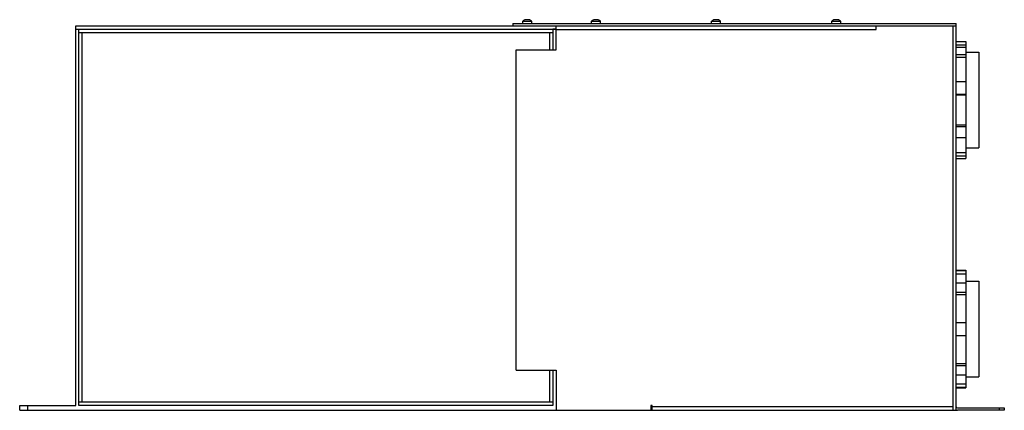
# Model space of a CAD drawing. Header units: millimetres. Extents: x 85 to 700, y 416 to 660.
import ezdxf

# ---------------------------------------------------------------- set-up
doc = ezdxf.new("R2010")
doc.units = ezdxf.units.MM
doc.header["$LTSCALE"] = 70.587548
doc.layers.get('0').update_dxf_attribs({"linetype": 'CONTINUOUS'})

msp = doc.modelspace()

# ---------------------------------------------------------------- linework, layer by layer
at = {"color": 7, "linetype": 'Continuous'}
for p, q in [((399.48, 657.69), (399.48, 659.23)), ((399.48, 659.23), (405.08, 659.23)), ((400.89, 659.89), (400.89, 659.89)), ((401.98, 659.89), (401.98, 660.04)), ((402.58, 660.04), (402.58, 659.89)), ((403.66, 659.89), (403.66, 659.89)), ((405.08, 657.69), (405.08, 659.23)), ((442.48, 657.69), (442.48, 659.23)), ((442.48, 659.23), (448.08, 659.23)), ((443.89, 659.89), (443.89, 659.89)), ((444.98, 659.89), (444.98, 660.04)), ((445.58, 660.04), (445.58, 659.89)), ((446.66, 659.89), (446.66, 659.89)), ((448.08, 657.69), (448.08, 659.23)), ((517.48, 657.69), (517.48, 659.23)), ((517.48, 659.23), (523.08, 659.23)), ((518.89, 659.89), (518.89, 659.89)), ((519.98, 659.89), (519.98, 660.04)), ((520.58, 660.04), (520.58, 659.89)), ((521.66, 659.89), (521.66, 659.89)), ((523.08, 657.69), (523.08, 659.23)), ((592.48, 659.23), (598.08, 659.23)), ((592.48, 657.69), (592.48, 659.23)), ((593.89, 659.89), (593.89, 659.89)), ((594.98, 659.89), (594.98, 660.04)), ((595.58, 660.04), (595.58, 659.89)), ((596.66, 659.89), (596.66, 659.89)), ((598.08, 657.69), (598.08, 659.23)), ((120.28, 419.19), (120.28, 656.19)), ((120.28, 656.19), (670.28, 656.19)), ((120.28, 654.19), (420.28, 654.19)), ((120.28, 654.09), (122.28, 654.09)), ((122.28, 419.19), (122.28, 654.09)), ((122.28, 652.09), (124.38, 652.09)), ((124.38, 421.29), (124.38, 652.09)), ((124.38, 652.09), (416.18, 652.09)), ((393.28, 657.69), (393.28, 656.19)), ((393.28, 657.69), (670.28, 657.69)), ((416.18, 652.09), (416.18, 641.19)), ((416.18, 652.09), (418.28, 652.09)), ((418.28, 654.09), (418.28, 641.19)), ((420.28, 654.09), (418.28, 654.09)), ((420.28, 641.19), (420.28, 656.19)), ((420.28, 653.95), (620.28, 653.95)), ((620.28, 653.95), (620.28, 656.19)), ((668.04, 656.19), (668.04, 416.19)), ((670.28, 416.19), (670.28, 657.69)), ((670.28, 646.47), (676.28, 646.47)), ((676.28, 646.47), (676.28, 573.31)), ((395.28, 441.19), (395.28, 641.19)), ((395.28, 641.19), (420.28, 641.19)), ((670.28, 644.39), (676.28, 644.39)), ((676.28, 642.66), (670.28, 642.66)), ((676.28, 639.74), (684.28, 639.74)), ((684.28, 639.74), (684.28, 580.04)), ((670.28, 638.28), (676.28, 638.28)), ((676.28, 636.39), (670.28, 636.39)), ((676.28, 621.3), (670.28, 621.3)), ((670.28, 613.47), (676.28, 613.47)), ((676.28, 613), (670.28, 613)), ((670.28, 594.49), (676.28, 594.49)), ((676.28, 593.26), (670.28, 593.26)), ((670.28, 586.56), (676.28, 586.56)), ((676.28, 580.04), (684.28, 580.04)), ((670.28, 577.17), (676.28, 577.17)), ((676.28, 574.96), (670.28, 574.96)), ((670.28, 573.31), (676.28, 573.31)), ((670.28, 503.64), (676.28, 503.64)), ((670.28, 503.42), (676.28, 503.42)), ((676.28, 501.16), (670.28, 501.16)), ((676.28, 503.64), (676.28, 430.14)), ((676.28, 495.55), (670.28, 495.55)), ((676.28, 496.74), (684.28, 496.74)), ((684.28, 496.74), (684.28, 437.04)), ((670.28, 489.89), (676.28, 489.89)), ((676.28, 488.29), (670.28, 488.29)), ((676.28, 470.89), (670.28, 470.89)), ((670.28, 462.89), (676.28, 462.89)), ((670.28, 445.49), (676.28, 445.49)), ((676.28, 443.89), (670.28, 443.89)), ((395.28, 441.19), (420.28, 441.19)), ((416.18, 441.19), (416.18, 421.29)), ((418.28, 441.19), (418.28, 419.19)), ((420.28, 441.19), (420.28, 416.19)), ((670.28, 438.23), (676.28, 438.23)), ((676.28, 437.04), (684.28, 437.04)), ((670.28, 432.62), (676.28, 432.62)), ((676.28, 430.36), (670.28, 430.36)), ((670.28, 430.14), (676.28, 430.14)), ((85.28, 416.19), (85.28, 419.19)), ((85.28, 419.19), (120.28, 419.19)), ((90.28, 416.19), (90.28, 419.19)), ((124.38, 421.29), (122.28, 421.29)), ((418.28, 419.19), (122.28, 419.19)), ((416.18, 421.29), (124.38, 421.29)), ((418.28, 421.29), (416.18, 421.29)), ((480.28, 419.18), (479.53, 419.18)), ((479.53, 419.18), (479.53, 416.19)), ((480.28, 416.19), (480.28, 419.18)), ((668.04, 418.43), (480.28, 418.43)), ((85.28, 416.19), (670.28, 416.19)), ((671.01, 417.69), (700.28, 417.69)), ((700.28, 416.19), (671.01, 416.19)), ((697.28, 416.19), (697.28, 417.69)), ((700.28, 417.69), (700.28, 416.19))]:
    msp.add_line(p, q, dxfattribs=at)
for centre, radius, start, end in [((402.28, 655.09), 5, 106.10211, 124.0558), ((402.28, 655.09), 4.99, 96.9046, 106.07652), ((402.28, 654.29), 5.61, 86.93231, 93.06769), ((402.28, 655.09), 4.99, 73.92348, 83.0954), ((402.28, 655.09), 5, 55.9442, 73.89789), ((445.28, 655.09), 5, 106.10211, 124.0558), ((445.28, 655.09), 4.99, 96.9046, 106.07652), ((445.28, 654.29), 5.61, 86.93231, 93.06769), ((445.28, 655.09), 4.99, 73.92348, 83.0954), ((445.28, 655.09), 5, 55.9442, 73.89789), ((520.28, 655.09), 5, 106.10211, 124.0558), ((520.28, 655.09), 4.99, 96.9046, 106.07652), ((520.28, 654.29), 5.61, 86.93231, 93.06769), ((520.28, 655.09), 4.99, 73.92348, 83.0954), ((520.28, 655.09), 5, 55.9442, 73.89789), ((595.28, 655.09), 5, 106.10211, 124.0558), ((595.28, 655.09), 4.99, 96.9046, 106.07652), ((595.28, 654.29), 5.61, 86.93231, 93.06769), ((595.28, 655.09), 4.99, 73.92348, 83.0954), ((595.28, 655.09), 5, 55.9442, 73.89789), ((671.01, 418.43), 0.737, 180, 270), ((671.01, 418.43), 2.24, 250.77133, 270)]:
    msp.add_arc(centre, radius, start, end, dxfattribs=at)
for points, knots in [([(401.83, 660.06), (401.81, 660.06), (401.76, 660.05), (401.71, 660.05), (401.68, 660.04)], [0, 0, 0, 0, 0.234573, 1, 1, 1, 1]), ([(401.89, 660.06), (401.88, 660.06), (401.86, 660.06), (401.84, 660.06), (401.83, 660.06)], [0, 0, 0, 0, 0.230706, 1, 1, 1, 1]), ([(401.94, 660.06), (401.93, 660.06), (401.92, 660.06), (401.9, 660.06), (401.89, 660.06)], [0, 0, 0, 0, 0.217934, 1, 1, 1, 1]), ([(401.98, 660.04), (401.98, 660.05), (401.97, 660.05), (401.95, 660.06), (401.94, 660.06), (401.94, 660.06)], [0, 0, 0, 0, 0.299548, 0.597393, 1, 1, 1, 1]), ([(402.62, 660.06), (402.61, 660.06), (402.6, 660.06), (402.59, 660.05), (402.58, 660.05), (402.58, 660.04)], [0, 0, 0, 0, 0.402611, 0.700451, 1, 1, 1, 1]), ([(402.66, 660.06), (402.66, 660.06), (402.64, 660.06), (402.63, 660.06), (402.62, 660.06)], [0, 0, 0, 0, 0.281158, 1, 1, 1, 1]), ([(402.73, 660.06), (402.72, 660.06), (402.7, 660.06), (402.68, 660.06), (402.66, 660.06)], [0, 0, 0, 0, 0.268226, 1, 1, 1, 1]), ([(402.88, 660.04), (402.86, 660.05), (402.81, 660.05), (402.76, 660.06), (402.73, 660.06)], [0, 0, 0, 0, 0.260807, 1, 1, 1, 1]), ([(444.83, 660.06), (444.81, 660.06), (444.76, 660.05), (444.71, 660.05), (444.68, 660.04)], [0, 0, 0, 0, 0.234573, 1, 1, 1, 1]), ([(444.89, 660.06), (444.88, 660.06), (444.86, 660.06), (444.84, 660.06), (444.83, 660.06)], [0, 0, 0, 0, 0.230706, 1, 1, 1, 1]), ([(444.94, 660.06), (444.93, 660.06), (444.92, 660.06), (444.9, 660.06), (444.89, 660.06)], [0, 0, 0, 0, 0.217934, 1, 1, 1, 1]), ([(444.98, 660.04), (444.98, 660.05), (444.97, 660.05), (444.95, 660.06), (444.94, 660.06), (444.94, 660.06)], [0, 0, 0, 0, 0.299548, 0.597393, 1, 1, 1, 1]), ([(445.62, 660.06), (445.61, 660.06), (445.6, 660.06), (445.59, 660.05), (445.58, 660.05), (445.58, 660.04)], [0, 0, 0, 0, 0.402611, 0.700451, 1, 1, 1, 1]), ([(445.66, 660.06), (445.66, 660.06), (445.64, 660.06), (445.63, 660.06), (445.62, 660.06)], [0, 0, 0, 0, 0.281158, 1, 1, 1, 1]), ([(445.73, 660.06), (445.72, 660.06), (445.7, 660.06), (445.68, 660.06), (445.66, 660.06)], [0, 0, 0, 0, 0.268226, 1, 1, 1, 1]), ([(445.88, 660.04), (445.86, 660.05), (445.81, 660.05), (445.76, 660.06), (445.73, 660.06)], [0, 0, 0, 0, 0.260807, 1, 1, 1, 1]), ([(519.83, 660.06), (519.81, 660.06), (519.76, 660.05), (519.71, 660.05), (519.68, 660.04)], [0, 0, 0, 0, 0.234573, 1, 1, 1, 1]), ([(519.89, 660.06), (519.88, 660.06), (519.86, 660.06), (519.84, 660.06), (519.83, 660.06)], [0, 0, 0, 0, 0.230706, 1, 1, 1, 1]), ([(519.94, 660.06), (519.93, 660.06), (519.92, 660.06), (519.9, 660.06), (519.89, 660.06)], [0, 0, 0, 0, 0.217934, 1, 1, 1, 1]), ([(519.98, 660.04), (519.98, 660.05), (519.97, 660.05), (519.95, 660.06), (519.94, 660.06), (519.94, 660.06)], [0, 0, 0, 0, 0.299548, 0.597393, 1, 1, 1, 1]), ([(520.62, 660.06), (520.61, 660.06), (520.6, 660.06), (520.59, 660.05), (520.58, 660.05), (520.58, 660.04)], [0, 0, 0, 0, 0.402611, 0.700451, 1, 1, 1, 1]), ([(520.66, 660.06), (520.66, 660.06), (520.64, 660.06), (520.63, 660.06), (520.62, 660.06)], [0, 0, 0, 0, 0.281158, 1, 1, 1, 1]), ([(520.73, 660.06), (520.72, 660.06), (520.7, 660.06), (520.68, 660.06), (520.66, 660.06)], [0, 0, 0, 0, 0.268226, 1, 1, 1, 1]), ([(520.88, 660.04), (520.86, 660.05), (520.81, 660.05), (520.76, 660.06), (520.73, 660.06)], [0, 0, 0, 0, 0.260807, 1, 1, 1, 1]), ([(594.83, 660.06), (594.81, 660.06), (594.76, 660.05), (594.71, 660.05), (594.68, 660.04)], [0, 0, 0, 0, 0.234573, 1, 1, 1, 1]), ([(594.89, 660.06), (594.88, 660.06), (594.86, 660.06), (594.84, 660.06), (594.83, 660.06)], [0, 0, 0, 0, 0.230706, 1, 1, 1, 1]), ([(594.94, 660.06), (594.93, 660.06), (594.92, 660.06), (594.9, 660.06), (594.89, 660.06)], [0, 0, 0, 0, 0.217934, 1, 1, 1, 1]), ([(594.98, 660.04), (594.98, 660.05), (594.97, 660.05), (594.95, 660.06), (594.94, 660.06), (594.94, 660.06)], [0, 0, 0, 0, 0.299548, 0.597393, 1, 1, 1, 1]), ([(595.62, 660.06), (595.61, 660.06), (595.6, 660.06), (595.59, 660.05), (595.58, 660.05), (595.58, 660.04)], [0, 0, 0, 0, 0.402611, 0.700451, 1, 1, 1, 1]), ([(595.66, 660.06), (595.66, 660.06), (595.64, 660.06), (595.63, 660.06), (595.62, 660.06)], [0, 0, 0, 0, 0.281158, 1, 1, 1, 1]), ([(595.73, 660.06), (595.72, 660.06), (595.7, 660.06), (595.68, 660.06), (595.66, 660.06)], [0, 0, 0, 0, 0.268226, 1, 1, 1, 1]), ([(595.88, 660.04), (595.86, 660.05), (595.81, 660.05), (595.76, 660.06), (595.73, 660.06)], [0, 0, 0, 0, 0.260807, 1, 1, 1, 1])]:
    msp.add_open_spline(points, degree=3, knots=knots, dxfattribs=at)

doc.saveas('drawing.dxf')
